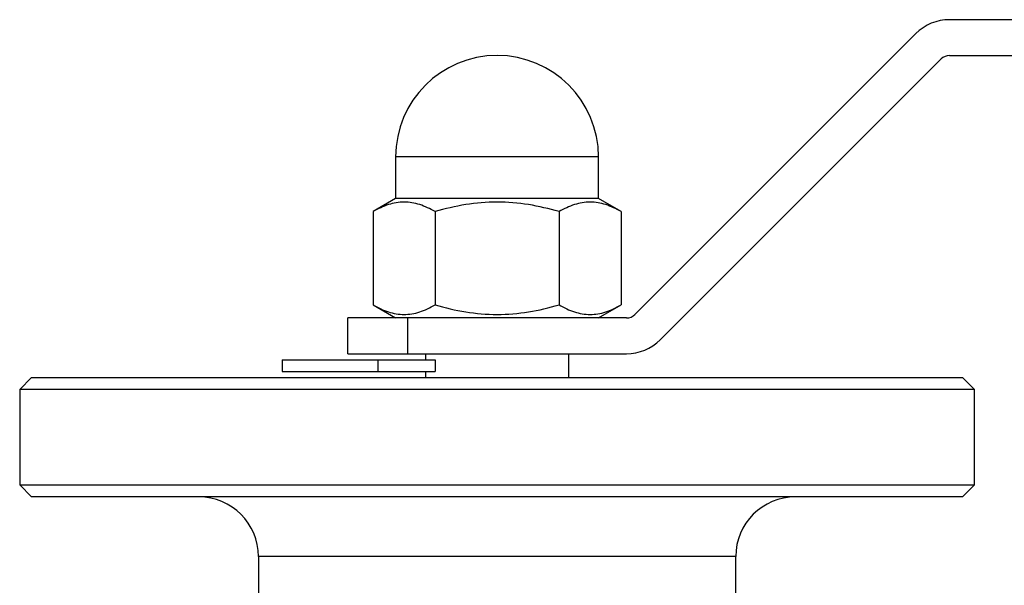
# Model space of a CAD drawing. Header units: millimetres. Extents: x -115 to 135, y -26 to 81.
# Tile 15 of 16: x -40 to 43, y 33 to 80. Entities that reach past the tile are written whole.
import ezdxf

# ---------------------------------------------------------------- set-up
doc = ezdxf.new("R2010")
doc.units = ezdxf.units.MM

msp = doc.modelspace()

# ---------------------------------------------------------------- linework, layer by layer
at = {"color": 7, "linetype": 'Continuous', "lineweight": 25}
for p, q in [((135, 80), (37.914, 80)), ((35.086, 78.828), (11.55, 55.293)), ((37.914, 77), (135, 77)), ((13.672, 53.172), (37.207, 76.707)), ((-8.5, 68.5), (-8.5, 65)), ((8.5, 65), (8.5, 68.5)), ((-8.5, 65), (-10.392, 63.907)), ((8.5, 65), (-8.5, 65)), ((10.392, 63.907), (8.5, 65)), ((-10.392, 63.907), (-10.392, 56.093)), ((-5.196, 63.907), (-5.196, 56.093)), ((5.196, 63.907), (5.196, 56.093)), ((10.392, 63.907), (10.392, 56.093)), ((-10.392, 56.093), (-8.5, 55)), ((8.5, 55), (10.392, 56.093)), ((10.843, 55), (-12.5, 55)), ((-12.5, 52), (-12.5, 55)), ((-7.5, 55), (-7.5, 52)), ((-12.5, 52), (10.843, 52)), ((-6, 52), (-6, 51.5)), ((6, 50), (6, 52)), ((-18, 51.5), (-5.196, 51.5)), ((-18, 51.5), (-18, 50.5)), ((-10, 51.5), (-10, 50.5)), ((-5.196, 51.5), (-5.196, 50.5)), ((-18, 50.5), (-5.196, 50.5)), ((-6, 50.5), (-6, 50)), ((-39, 50), (-40, 49)), ((-39, 50), (39, 50)), ((40, 49), (39, 50)), ((-40, 49), (-40, 41)), ((40, 49), (-40, 49)), ((40, 41), (40, 49)), ((-40, 41), (-39, 40)), ((-40, 41), (40, 41)), ((39, 40), (40, 41)), ((39, 40), (-39, 40)), ((-20, 35), (-20, 31.481)), ((20, 31.5), (20, 35))]:
    msp.add_line(p, q, dxfattribs=at)
at = {"color": 1, "linetype": 'Continuous', "lineweight": 25}
for p, q in [((8.5, 68.5), (-8.5, 68.5)), ((20, 35), (-20, 35))]:
    msp.add_line(p, q, dxfattribs=at)
at = {"color": 7, "linetype": 'Continuous', "lineweight": 25}
for centre, radius, start, end in [((37.914, 76), 4, 90, 135), ((0, 68.5), 8.5, 0, 180), ((37.914, 76), 1, 90, 135), ((10.843, 56), 1, 270, 315), ((10.843, 56), 4, 270, 315), ((-25, 35), 5, 0, 90), ((25, 35), 5, 90, 180)]:
    msp.add_arc(centre, radius, start, end, dxfattribs=at)
for points, knots in [([(-5.196, 63.907), (-5.62, 64.152), (-6.048, 64.354), (-6.911, 64.634), (-7.347, 64.711), (-8.01, 64.712), (-8.232, 64.693), (-8.671, 64.62), (-8.889, 64.565), (-9.539, 64.355), (-9.968, 64.153), (-10.392, 63.907)], [0, 0, 0, 0, 0.25, 0.25, 0.5, 0.5, 0.625, 0.625, 0.75, 0.75, 1, 1, 1, 1]), ([(5.196, 63.907), (4.35, 64.152), (3.496, 64.354), (1.767, 64.634), (0.891, 64.711), (-0.888, 64.711), (-1.767, 64.634), (-3.497, 64.354), (-4.35, 64.152), (-5.196, 63.907)], [0, 0, 0, 0, 0.25, 0.25, 0.5, 0.5, 0.75, 0.75, 1, 1, 1, 1]), ([(10.392, 63.907), (9.968, 64.152), (9.541, 64.354), (8.677, 64.634), (8.241, 64.711), (7.578, 64.712), (7.356, 64.693), (6.917, 64.62), (6.699, 64.565), (6.049, 64.355), (5.621, 64.153), (5.196, 63.907)], [0, 0, 0, 0, 0.25, 0.25, 0.5, 0.5, 0.625, 0.625, 0.75, 0.75, 1, 1, 1, 1]), ([(-10.392, 56.093), (-9.968, 55.848), (-9.541, 55.646), (-8.677, 55.366), (-8.241, 55.289), (-7.578, 55.288), (-7.356, 55.307), (-6.917, 55.38), (-6.699, 55.435), (-6.049, 55.645), (-5.621, 55.847), (-5.196, 56.093)], [0, 0, 0, 0, 0.25, 0.25, 0.5, 0.5, 0.625, 0.625, 0.75, 0.75, 1, 1, 1, 1]), ([(-5.196, 56.093), (-4.35, 55.848), (-3.496, 55.646), (-1.767, 55.366), (-0.891, 55.289), (0.888, 55.289), (1.767, 55.366), (3.497, 55.646), (4.35, 55.848), (5.196, 56.093)], [0, 0, 0, 0, 0.25, 0.25, 0.5, 0.5, 0.75, 0.75, 1, 1, 1, 1]), ([(5.196, 56.093), (5.62, 55.848), (6.048, 55.646), (6.911, 55.366), (7.347, 55.289), (8.01, 55.288), (8.232, 55.307), (8.671, 55.38), (8.889, 55.435), (9.539, 55.645), (9.968, 55.847), (10.392, 56.093)], [0, 0, 0, 0, 0.25, 0.25, 0.5, 0.5, 0.625, 0.625, 0.75, 0.75, 1, 1, 1, 1])]:
    msp.add_open_spline(points, degree=3, knots=knots, dxfattribs=at)

doc.saveas('drawing.dxf')
